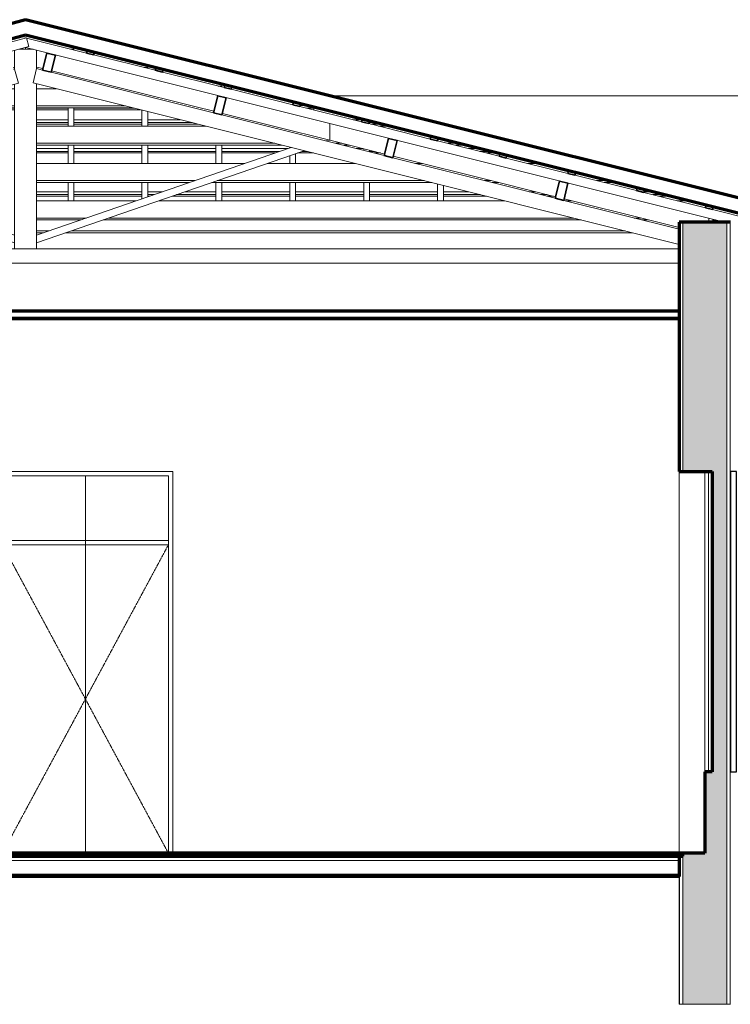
# Model space of a CAD drawing. Header units: millimetres. Extents: x -32483 to 50325, y -2166 to 8528.
# Tile 11 of 15: x 18303 to 23144, y 0 to 6708. Entities that reach past the tile are written whole.
import ezdxf

# ---------------------------------------------------------------- set-up
doc = ezdxf.new("R2010")
doc.units = ezdxf.units.MM
doc.linetypes.add('_Tracejado pequeno', pattern=[2.25, 1.5, -0.75])
for name, color, linetype, lineweight in [('A-CLNG', 13, 'Continuous', 18), ('A-DOOR', 31, 'Continuous', 18), ('A-DOOR-HDLN', 31, '_Tracejado pequeno', 18), ('A-FLOR', 192, 'Continuous', 18), ('A-FLOR-MCUT', 51, 'Continuous', 18), ('A-GENM', 13, 'Continuous', 18), ('A-GLAZ', 151, 'Continuous', 18), ('A-GLAZ-CWMG', 51, 'Continuous', 18), ('A-ROOF', 132, 'Continuous', 18), ('A-WALL', 113, 'Continuous', 18), ('A-WALL-PATT', 111, 'Continuous', 70)]:
    doc.layers.add(name, color=color, linetype=linetype, lineweight=lineweight)

# ---------------------------------------------------------------- blocks, each defined once
blk = doc.blocks.new('porta dupla - P01 - 1_19 x 2_60 m-4336734-CORTE B - CORTE DE IMPLANTAÇÃO')
at = {"layer": 'A-DOOR'}
for p, q in [((1781.4, 3630), (1781.4, 1030)), ((2971.4, 3630), (1781.4, 3630)), ((2971.4, 1030), (2971.4, 3630)), ((1811.4, 1030), (1811.4, 3600)), ((1811.4, 3600), (2941.4, 3600)), ((1811.4, 3600), (2376.4, 3600)), ((1811.4, 1030), (1811.4, 3600)), ((2376.4, 3600), (2941.4, 3600)), ((2376.4, 3600), (2376.4, 1030)), ((2376.4, 3600), (2376.4, 1030)), ((2941.4, 3600), (2941.4, 1030)), ((2941.4, 1030), (2941.4, 3600)), ((2941.4, 3160), (1811.4, 3160)), ((1811.4, 3160), (1811.4, 3130)), ((2941.4, 3130), (2941.4, 3160)), ((1811.4, 3130), (2941.4, 3130))]:
    blk.add_line(p, q, dxfattribs=at)
at = {"layer": 'A-DOOR-HDLN'}
for p, q in [((1811.4, 3130), (2941.4, 3130)), ((1811.4, 3130), (2376.4, 2080)), ((2941.4, 3130), (2376.4, 2080)), ((2376.4, 2080), (1811.4, 1030)), ((2376.4, 2080), (2941.4, 1030))]:
    blk.add_line(p, q, dxfattribs=at)
blk = doc.blocks.new('Window_CV - Window_CV - 1 divisão-4329172-CORTE B - CORTE DE IMPLANTAÇÃO')
at = {"layer": 'A-GLAZ'}
for p, q in [((6621.1, 3630), (6621.1, 1584)), ((6646.1, 3630), (6621.1, 3630)), ((6646.1, 1584), (6646.1, 3630)), ((6621.1, 1584), (6646.1, 1584))]:
    blk.add_line(p, q, dxfattribs=at)
at = {"layer": 'A-GLAZ', "lineweight": 25}
for p, q in [((6811.1, 3630), (6771.1, 3630)), ((6771.1, 3630), (6771.1, 1584)), ((6811.1, 1584), (6811.1, 3630)), ((6771.1, 1584), (6811.1, 1584))]:
    blk.add_line(p, q, dxfattribs=at)
blk = doc.blocks.new('Rectangular Mullion - 6x12 cm-3934083-CORTE B - CORTE DE IMPLANTAÇÃO')
at = {"layer": 'A-GLAZ-CWMG'}
for p, q in [((2043.8, 5728.7), (3461.2, 5728.7)), ((3614.8, 5728.7), (4215.5, 5728.7)), ((4627.8, 5728.7), (4671.7, 5728.7)), ((5390.7, 5728.7), (5473.1, 5728.7)), ((3120.7, 5611.5), (2043.8, 5611.5)), ((2043.8, 5598.7), (3083.7, 5598.7)), ((3237.3, 5598.7), (4735.5, 5598.7)), ((4684.6, 5611.5), (3274.2, 5611.5)), ((5140.8, 5611.5), (5096.9, 5611.5)), ((5147.8, 5598.7), (5191.7, 5598.7)), ((5942.2, 5611.5), (5859.8, 5611.5)), ((5910.7, 5598.7), (5993.1, 5598.7))]:
    blk.add_line(p, q, dxfattribs=at)
blk = doc.blocks.new('Rectangular Mullion - 6x12 cm-3934084-CORTE B - CORTE DE IMPLANTAÇÃO')
at = {"layer": 'A-GLAZ-CWMG'}
for p, q in [((2043.8, 5983.2), (3197.8, 5983.2)), ((4373, 5983.2), (4455.4, 5983.2)), ((3666.9, 5865.9), (2043.8, 5865.9)), ((2043.8, 5853.2), (3717.8, 5853.2)), ((4123.1, 5865.9), (4079.2, 5865.9)), ((4130.1, 5853.2), (4174, 5853.2)), ((4924.5, 5865.9), (4842.1, 5865.9)), ((4893, 5853.2), (4975.4, 5853.2))]:
    blk.add_line(p, q, dxfattribs=at)
blk = doc.blocks.new('Rectangular Mullion - 6x12 cm-3933961-CORTE B - CORTE DE IMPLANTAÇÃO')
at = {"layer": 'A-GLAZ-CWMG', "lineweight": 35}
for p, q in [((5605.8, 5607.9), (5576.7, 5491.5)), ((5664, 5593.4), (5605.8, 5607.9)), ((5634.9, 5477), (5664, 5593.4)), ((5576.7, 5491.5), (5634.9, 5477))]:
    blk.add_line(p, q, dxfattribs=at)
blk = doc.blocks.new('Rectangular Mullion - 2x5 cm-4253628-CORTE B - CORTE DE IMPLANTAÇÃO')
at = {"layer": 'A-GLAZ-CWMG'}
for p, q in [((2043.8, 5535.7), (2258, 5535.7)), ((2258, 5516.1), (2043.8, 5516.1)), ((2043.8, 5505.5), (2258, 5505.5)), ((2298, 5535.7), (2761.5, 5535.7)), ((2761.5, 5516.1), (2298, 5516.1)), ((2298, 5505.5), (2761.5, 5505.5)), ((2801.5, 5535.7), (2900.5, 5535.7)), ((2843.8, 5516.1), (2801.5, 5516.1)), ((2801.5, 5505.5), (2813, 5505.5)), ((2966.6, 5505.5), (3265, 5505.5)), ((3265, 5516.1), (2997.4, 5516.1)), ((3054.1, 5535.7), (3265, 5535.7)), ((3305, 5535.7), (3768.5, 5535.7)), ((3768.5, 5516.1), (3305, 5516.1)), ((3305, 5505.5), (3768.5, 5505.5)), ((3808.5, 5535.7), (4272, 5535.7)), ((4272, 5516.1), (3808.5, 5516.1)), ((3808.5, 5505.5), (4272, 5505.5)), ((4312, 5535.7), (4775.5, 5535.7)), ((4775.5, 5516.1), (4312, 5516.1)), ((4312, 5505.5), (4775.5, 5505.5)), ((4815.5, 5535.7), (4987.8, 5535.7)), ((5066, 5516.1), (4815.5, 5516.1)), ((4815.5, 5505.5), (5108.4, 5505.5)), ((5400.1, 5535.7), (5444, 5535.7)), ((5522.2, 5516.1), (5478.3, 5516.1)), ((5520.7, 5505.5), (5564.6, 5505.5)), ((6180.9, 5535.7), (6245.3, 5535.7)), ((6323.5, 5516.1), (6241.1, 5516.1)), ((6283.5, 5505.5), (6365.9, 5505.5))]:
    blk.add_line(p, q, dxfattribs=at)
blk = doc.blocks.new('Rectangular Mullion - 2x5 cm-4253630-CORTE B - CORTE DE IMPLANTAÇÃO')
at = {"layer": 'A-GLAZ-CWMG', "lineweight": 35}
for p, q in [((6604.6, 5445.9), (6599.7, 5426.5)), ((6653.1, 5433.7), (6604.6, 5445.9)), ((6648.2, 5414.3), (6653.1, 5433.7)), ((6599.7, 5426.5), (6648.2, 5414.3))]:
    blk.add_line(p, q, dxfattribs=at)
blk = doc.blocks.new('Rectangular Mullion - 2x5 cm-4253631-CORTE B - CORTE DE IMPLANTAÇÃO')
at = {"layer": 'A-GLAZ-CWMG', "lineweight": 35}
for p, q in [((6136.2, 5563), (6131.3, 5543.6)), ((6131.3, 5543.6), (6179.8, 5531.4)), ((6184.7, 5550.8), (6136.2, 5563)), ((6179.8, 5531.4), (6184.7, 5550.8))]:
    blk.add_line(p, q, dxfattribs=at)
blk = doc.blocks.new('Rectangular Mullion - 2x5 cm-4253649-CORTE B - CORTE DE IMPLANTAÇÃO')
at = {"layer": 'A-GLAZ-CWMG'}
for p, q in [((2043.8, 5830.1), (2258, 5830.1)), ((2258, 5810.6), (2043.8, 5810.6)), ((2043.8, 5800), (2258, 5800)), ((2298, 5830.1), (2761.5, 5830.1)), ((2761.5, 5810.6), (2298, 5810.6)), ((2298, 5800), (2761.5, 5800)), ((2801.5, 5830.1), (3265, 5830.1)), ((3265, 5810.6), (2801.5, 5810.6)), ((2801.5, 5800), (3265, 5800)), ((3305, 5830.1), (3755.7, 5830.1)), ((3699, 5810.6), (3305, 5810.6)), ((3305, 5800), (3668.2, 5800)), ((3821.7, 5800), (3930.5, 5800)), ((3888.1, 5810.6), (3852.5, 5810.6)), ((4222.3, 5830.1), (4266.1, 5830.1)), ((4344.3, 5810.6), (4312, 5810.6)), ((4342.8, 5800), (4386.7, 5800)), ((4985.1, 5830.1), (5067.5, 5830.1)), ((5145.7, 5810.6), (5063.3, 5810.6)), ((5105.7, 5800), (5188.1, 5800))]:
    blk.add_line(p, q, dxfattribs=at)
blk = doc.blocks.new('Rectangular Mullion - 2x5 cm-4253651-CORTE B - CORTE DE IMPLANTAÇÃO')
at = {"layer": 'A-GLAZ-CWMG'}
for p, q in [((2043.8, 6026.4), (2258, 6026.4)), ((2258, 6006.9), (2043.8, 6006.9)), ((2043.8, 5996.3), (2258, 5996.3)), ((2298, 6026.4), (2761.5, 6026.4)), ((2761.5, 6006.9), (2298, 6006.9)), ((2298, 5996.3), (2761.5, 5996.3)), ((2801.5, 6026.4), (3024.7, 6026.4)), ((3102.9, 6006.9), (2801.5, 6006.9)), ((2801.5, 5996.3), (3145.3, 5996.3)), ((4199.9, 6026.4), (4261.3, 6026.4)), ((4360.4, 6006.9), (4312, 6006.9)), ((4320.5, 5996.3), (4402.9, 5996.3))]:
    blk.add_line(p, q, dxfattribs=at)
blk = doc.blocks.new('Rectangular Mullion - 2x5 cm-4253652-CORTE B - CORTE DE IMPLANTAÇÃO')
at = {"layer": 'A-GLAZ-CWMG'}
for p, q in [((151.3, 6105), (151.3, 6114)), ((151.3, 6094.4), (151.3, 6105)), ((194.9, 6105), (151.3, 6105)), ((190.6, 6124.6), (244.1, 6124.6)), ((1754.5, 6105), (1291, 6105)), ((1893.8, 6105), (1794.5, 6105)), ((2258, 6105), (2043.8, 6105)), ((2710.3, 6105), (2298, 6105)), ((3839.7, 6124.6), (3889.7, 6124.6)), ((3932.1, 6105), (3885.5, 6105)), ((3932.1, 6114), (3932.1, 6105)), ((3932.1, 6105), (3932.1, 6094.4)), ((151.3, 6094.4), (155.6, 6094.4)), ((1249, 6094.4), (1251, 6094.4)), ((1291, 6094.4), (1754.5, 6094.4)), ((1794.5, 6094.4), (1893.8, 6094.4)), ((2043.8, 6094.4), (2258, 6094.4)), ((2298, 6094.4), (2752.7, 6094.4)), ((3927.9, 6094.4), (3932.1, 6094.4))]:
    blk.add_line(p, q, dxfattribs=at)
blk = doc.blocks.new('Rectangular Mullion - 2x5 cm-4253668-CORTE B - CORTE DE IMPLANTAÇÃO')
at = {"layer": 'A-GLAZ-CWMG', "lineweight": 35}
for p, q in [((5667.7, 5680.1), (5662.9, 5660.7)), ((5662.9, 5660.7), (5711.4, 5648.5)), ((5716.3, 5667.9), (5667.7, 5680.1)), ((5711.4, 5648.5), (5716.3, 5667.9))]:
    blk.add_line(p, q, dxfattribs=at)
blk = doc.blocks.new('Rectangular Mullion - 2x5 cm-4253669-CORTE B - CORTE DE IMPLANTAÇÃO')
at = {"layer": 'A-GLAZ-CWMG', "lineweight": 35}
for p, q in [((5199.3, 5797.2), (5194.5, 5777.8)), ((5194.5, 5777.8), (5243, 5765.6)), ((5247.8, 5785), (5199.3, 5797.2)), ((5243, 5765.6), (5247.8, 5785))]:
    blk.add_line(p, q, dxfattribs=at)
blk = doc.blocks.new('Rectangular Mullion - 2x5 cm-4253670-CORTE B - CORTE DE IMPLANTAÇÃO')
at = {"layer": 'A-GLAZ-CWMG', "lineweight": 35}
for p, q in [((4730.9, 5914.3), (4726.1, 5894.9)), ((4779.4, 5902.1), (4730.9, 5914.3)), ((4726.1, 5894.9), (4774.6, 5882.7)), ((4774.6, 5882.7), (4779.4, 5902.1))]:
    blk.add_line(p, q, dxfattribs=at)
blk = doc.blocks.new('Rectangular Mullion - 2x5 cm-4253671-CORTE B - CORTE DE IMPLANTAÇÃO')
at = {"layer": 'A-GLAZ-CWMG', "lineweight": 35}
for p, q in [((4262.5, 6031.4), (4257.7, 6012)), ((4257.7, 6012), (4306.2, 5999.8)), ((4311, 6019.2), (4262.5, 6031.4)), ((4306.2, 5999.8), (4311, 6019.2))]:
    blk.add_line(p, q, dxfattribs=at)
blk = doc.blocks.new('Rectangular Mullion - 2x5 cm-4253672-CORTE B - CORTE DE IMPLANTAÇÃO')
at = {"layer": 'A-GLAZ-CWMG', "lineweight": 35}
for p, q in [((3794.1, 6148.5), (3789.3, 6129.1)), ((3789.3, 6129.1), (3837.8, 6116.9)), ((3842.6, 6136.4), (3794.1, 6148.5)), ((3837.8, 6116.9), (3842.6, 6136.4))]:
    blk.add_line(p, q, dxfattribs=at)
blk = doc.blocks.new('Rectangular Mullion - 2x5 cm-4253673-CORTE B - CORTE DE IMPLANTAÇÃO')
at = {"layer": 'A-GLAZ-CWMG', "lineweight": 35}
for p, q in [((3325.7, 6265.6), (3320.9, 6246.2)), ((3320.9, 6246.2), (3369.4, 6234)), ((3374.2, 6253.5), (3325.7, 6265.6)), ((3369.4, 6234), (3374.2, 6253.5))]:
    blk.add_line(p, q, dxfattribs=at)
blk = doc.blocks.new('Rectangular Mullion - 2x5 cm-4253674-CORTE B - CORTE DE IMPLANTAÇÃO')
at = {"layer": 'A-GLAZ-CWMG', "lineweight": 35}
for p, q in [((2857.3, 6382.7), (2852.4, 6363.3)), ((2905.8, 6370.6), (2857.3, 6382.7)), ((2852.4, 6363.3), (2901, 6351.2)), ((2901, 6351.2), (2905.8, 6370.6))]:
    blk.add_line(p, q, dxfattribs=at)
blk = doc.blocks.new('Rectangular Mullion - 2x5 cm-4253675-CORTE B - CORTE DE IMPLANTAÇÃO')
at = {"layer": 'A-GLAZ-CWMG', "lineweight": 35}
for p, q in [((2388.9, 6499.8), (2384, 6480.4)), ((2384, 6480.4), (2432.5, 6468.3)), ((2437.4, 6487.7), (2388.9, 6499.8)), ((2432.5, 6468.3), (2437.4, 6487.7))]:
    blk.add_line(p, q, dxfattribs=at)
blk = doc.blocks.new('Rectangular Mullion - 6x12 cm-3934085-CORTE B - CORTE DE IMPLANTAÇÃO')
at = {"layer": 'A-GLAZ-CWMG'}
for p, q in [((1779.2, 6237.6), (1893.8, 6237.6)), ((2043.8, 6237.6), (2180.1, 6237.6)), ((1297.7, 6107.6), (1893.8, 6107.6)), ((1893.8, 6120.3), (1344.8, 6120.3)), ((2649.2, 6120.3), (2043.8, 6120.3)), ((2043.8, 6107.6), (2700.1, 6107.6))]:
    blk.add_line(p, q, dxfattribs=at)
blk = doc.blocks.new('Rectangular Mullion - 6x12 cm-3933962-CORTE B - CORTE DE IMPLANTAÇÃO')
at = {"layer": 'A-GLAZ-CWMG', "lineweight": 35}
for p, q in [((4441.6, 5899), (4412.5, 5782.6)), ((4499.9, 5884.4), (4441.6, 5899)), ((4470.7, 5768), (4499.9, 5884.4)), ((4412.5, 5782.6), (4470.7, 5768))]:
    blk.add_line(p, q, dxfattribs=at)
blk = doc.blocks.new('Rectangular Mullion - 6x12 cm 2-3933718-CORTE B - CORTE DE IMPLANTAÇÃO')
at = {"layer": 'A-GLAZ-CWMG'}
for p, q in [((4415.1, 5792.9), (4185.3, 5850.3)), ((5203, 5595.9), (4473.3, 5778.3))]:
    blk.add_line(p, q, dxfattribs=at)
blk = doc.blocks.new('Rectangular Mullion - 6x12 cm 2-3933720-CORTE B - CORTE DE IMPLANTAÇÃO')
at = {"layer": 'A-GLAZ-CWMG'}
blk.add_line((4185.3, 5850.3), (4041.1, 5886.4), dxfattribs=at)
blk = doc.blocks.new('Rectangular Mullion - 6x12 cm 2-3934089-CORTE B - CORTE DE IMPLANTAÇÃO')
at = {"layer": 'A-GLAZ-CWMG'}
for p, q in [((1969, 6518.8), (1969, 6506.3)), ((2086.8, 6375), (2043.8, 6385.7))]:
    blk.add_line(p, q, dxfattribs=at)
blk = doc.blocks.new('Rectangular Mullion - 6x12 cm-3933963-CORTE B - CORTE DE IMPLANTAÇÃO')
at = {"layer": 'A-GLAZ-CWMG', "lineweight": 35}
for p, q in [((3277.5, 6190), (3248.4, 6073.6)), ((3335.7, 6175.5), (3277.5, 6190)), ((3306.6, 6059.1), (3335.7, 6175.5)), ((3248.4, 6073.6), (3306.6, 6059.1))]:
    blk.add_line(p, q, dxfattribs=at)
blk = doc.blocks.new('Rectangular Mullion - 4x6_3-V14-CORTE B - CORTE DE IMPLANTAÇÃO')
at = {"layer": 'A-GLAZ-CWMG'}
for p, q in [((4775.5, 5474.3), (4775.5, 5588.7)), ((4815.5, 5474.3), (4815.5, 5578.7))]:
    blk.add_line(p, q, dxfattribs=at)
blk = doc.blocks.new('Rectangular Mullion - 4x6_3-V15-CORTE B - CORTE DE IMPLANTAÇÃO')
at = {"layer": 'A-GLAZ-CWMG'}
for p, q in [((4307.6, 6005.6), (4312, 6005.6)), ((4312, 6005.6), (4312, 6019)), ((4312, 5998.4), (4312, 6005.6)), ((4272, 5817.7), (4272, 5828.7)), ((4312, 5807.7), (4312, 5818.7)), ((4272, 5474.3), (4272, 5598.7)), ((4312, 5474.3), (4312, 5598.7))]:
    blk.add_line(p, q, dxfattribs=at)
blk = doc.blocks.new('Rectangular Mullion - 4x6_3-3931012-CORTE B - CORTE DE IMPLANTAÇÃO')
at = {"layer": 'A-GLAZ-CWMG'}
for p, q in [((3788.5, 6130.4), (3784.2, 6130.4)), ((3789.6, 6130.4), (3788.5, 6130.4)), ((3768.5, 5834.5), (3768.5, 5840.5)), ((3768.5, 5728.7), (3768.5, 5781.7)), ((3808.5, 5728.7), (3808.5, 5795.4)), ((3768.5, 5474.3), (3768.5, 5598.7)), ((3808.5, 5474.3), (3808.5, 5598.7))]:
    blk.add_line(p, q, dxfattribs=at)
blk = doc.blocks.new('Rectangular Mullion - 4x6_3-3931013-CORTE B - CORTE DE IMPLANTAÇÃO')
at = {"layer": 'A-GLAZ-CWMG'}
for p, q in [((3285, 6256.2), (3280.7, 6256.2)), ((3305, 6256.2), (3285, 6256.2)), ((3305, 6250.2), (3305, 6256.2)), ((3265, 5728.7), (3265, 5853.2)), ((3305, 5728.7), (3305, 5853.2)), ((3265, 5474.3), (3265, 5598.7)), ((3305, 5474.3), (3305, 5598.7))]:
    blk.add_line(p, q, dxfattribs=at)
blk = doc.blocks.new('Rectangular Mullion - 4x6_3-3931014-CORTE B - CORTE DE IMPLANTAÇÃO')
at = {"layer": 'A-GLAZ-CWMG'}
for p, q in [((2781.5, 6382.1), (2777.2, 6382.1)), ((2801.5, 6382.1), (2781.5, 6382.1)), ((2801.5, 6376), (2801.5, 6382.1)), ((2761.5, 5983.2), (2761.5, 6092.2)), ((2801.5, 5983.2), (2801.5, 6082.2)), ((2761.5, 5728.7), (2761.5, 5853.2)), ((2801.5, 5728.7), (2801.5, 5853.2)), ((2761.5, 5487.8), (2761.5, 5598.7)), ((2801.5, 5501.6), (2801.5, 5598.7))]:
    blk.add_line(p, q, dxfattribs=at)
blk = doc.blocks.new('Rectangular Mullion - 4x6_3-3931015-CORTE B - CORTE DE IMPLANTAÇÃO')
at = {"layer": 'A-GLAZ-CWMG'}
for p, q in [((2278, 6508), (2273.7, 6508)), ((2298, 6508), (2278, 6508)), ((2298, 6501.9), (2298, 6508)), ((2258, 5983.2), (2258, 6107.6)), ((2298, 5983.2), (2298, 6107.6)), ((2258, 5728.7), (2258, 5853.2)), ((2298, 5728.7), (2298, 5853.2)), ((2258, 5474.3), (2258, 5598.7)), ((2298, 5474.3), (2298, 5598.7))]:
    blk.add_line(p, q, dxfattribs=at)
blk = doc.blocks.new('Rectangular Mullion - 4x6_3-3931031-CORTE B - CORTE DE IMPLANTAÇÃO')
at = {"layer": 'A-GLAZ-CWMG'}
for p, q in [((1549.9, 6470.9), (1974.2, 6585.5)), ((1974.2, 6585.5), (1990.6, 6524.6)), ((-2735.3, 5248.7), (1990.6, 6524.6)), ((1077.3, 6343.3), (1501.6, 6457.9)), ((604.7, 6215.7), (1029, 6330.3)), ((132.1, 6088.1), (556.4, 6202.7)), ((-340.5, 5960.5), (83.8, 6075.1)), ((-813.1, 5832.9), (-388.7, 5947.5)), ((-1285.7, 5705.3), (-861.3, 5819.9)), ((-1758.2, 5577.7), (-1333.9, 5692.3)), ((-2751.7, 5309.5), (-1806.5, 5564.7)), ((-2735.3, 5248.7), (-2751.7, 5309.5))]:
    blk.add_line(p, q, dxfattribs=at)
blk = doc.blocks.new('Rectangular Mullion - 4x6_3-3931054-CORTE B - CORTE DE IMPLANTAÇÃO')
at = {"layer": 'A-GLAZ-CWMG'}
for p, q in [((1963.4, 6582.6), (1964.1, 6585.4)), ((1964.1, 6585.4), (1969.2, 6584.1)), ((1975, 6582.7), (2384, 6480.4)), ((6731.1, 5328.7), (1969.8, 6519)), ((2432.5, 6468.3), (2852.4, 6363.3)), ((2901, 6351.2), (3320.9, 6246.2)), ((3369.4, 6234.1), (3789.3, 6129.1)), ((3837.8, 6117), (4257.7, 6012)), ((4306.2, 5999.9), (4726.1, 5894.9)), ((4774.6, 5882.8), (5194.5, 5777.8)), ((5243, 5765.7), (5662.9, 5660.7)), ((5711.4, 5648.6), (6131.3, 5543.6)), ((6179.8, 5531.5), (6599.7, 5426.5)), ((6648.2, 5414.4), (6990.8, 5328.7)), ((7068.1, 5309.4), (7052.8, 5248.3)), ((7054.9, 5312.7), (7068.1, 5309.4)), ((7052.8, 5248.3), (7014.9, 5257.7))]:
    blk.add_line(p, q, dxfattribs=at)
blk = doc.blocks.new('Rectangular Mullion - 6x12 cm 2-3933742-CORTE B - CORTE DE IMPLANTAÇÃO')
at = {"layer": 'A-GLAZ-CWMG'}
for p, q in [((3250.9, 6083.9), (3130.9, 6114)), ((4041.1, 5886.4), (3309.2, 6069.4)), ((4041.1, 6001.2), (4041.1, 5886.4)), ((4041.1, 5886.4), (4015.6, 5881.8))]:
    blk.add_line(p, q, dxfattribs=at)
blk = doc.blocks.new('Rectangular Mullion - 6x12 cm 2-3933743-CORTE B - CORTE DE IMPLANTAÇÃO')
at = {"layer": 'A-GLAZ-CWMG'}
blk.add_line((3130.9, 6114), (2145, 6360.4), dxfattribs=at)
blk = doc.blocks.new('Rectangular Mullion - 6x12 cm-4082038-CORTE B - CORTE DE IMPLANTAÇÃO')
at = {"layer": 'A-GLAZ-CWMG'}
for p, q in [((2043.8, 5474.3), (2722.3, 5474.3)), ((2875.9, 5474.3), (5233.2, 5474.3)), ((5645.5, 5474.3), (5689.4, 5474.3)), ((6408.4, 5474.3), (6490.8, 5474.3)), ((2381.8, 5357), (2043.8, 5357)), ((2043.8, 5344.3), (2344.8, 5344.3)), ((2498.4, 5344.3), (5753.2, 5344.3)), ((5702.3, 5357), (2535.3, 5357)), ((6158.5, 5357), (6114.6, 5357)), ((6165.5, 5344.3), (6209.4, 5344.3)), ((6651.3, 5344.3), (6668.6, 5344.3))]:
    blk.add_line(p, q, dxfattribs=at)
blk = doc.blocks.new('Rectangular Mullion - 6x12 cm 2-4082023-CORTE B - CORTE DE IMPLANTAÇÃO')
at = {"layer": 'A-GLAZ-CWMG'}
for p, q in [((5579.3, 5501.8), (5203, 5595.9)), ((6220.7, 5341.5), (5637.5, 5487.3))]:
    blk.add_line(p, q, dxfattribs=at)
blk = doc.blocks.new('Rectangular Mullion - 6x12 cm-3933964-CORTE B - CORTE DE IMPLANTAÇÃO')
at = {"layer": 'A-GLAZ-CWMG', "lineweight": 35}
for p, q in [((2113.3, 6481.1), (2084.2, 6364.6)), ((2171.5, 6466.5), (2113.3, 6481.1)), ((2142.4, 6350.1), (2171.5, 6466.5)), ((2084.2, 6364.6), (2142.4, 6350.1))]:
    blk.add_line(p, q, dxfattribs=at)
blk = doc.blocks.new('Rectangular Mullion - 6x12 cm 2-3934095-CORTE B - CORTE DE IMPLANTAÇÃO')
at = {"layer": 'A-GLAZ-CWMG'}
for p, q in [((1969, 6506.3), (1969, 6518.8)), ((1893.8, 6384.1), (1884.2, 6381.5))]:
    blk.add_line(p, q, dxfattribs=at)
blk = doc.blocks.new('tesoura - tesoura-4026580-CORTE B - CORTE DE IMPLANTAÇÃO')
at = {"layer": 'A-GENM'}
for p, q in [((1893.8, 6498.5), (1893.8, 6372.1)), ((2020.6, 6506.3), (1922.7, 6506.3)), ((2043.8, 6374.8), (2043.8, 6500.5)), ((2043.8, 6374.8), (2019.5, 6277.7)), ((2084.2, 6364.6), (2043.8, 6374.8)), ((1829.3, 6354.7), (728.8, 6057.6)), ((1893.8, 6372.1), (1887.3, 6370.4)), ((1919.8, 6275.6), (1893.8, 6372.1)), ((3248.4, 6073.6), (2142.4, 6350.1)), ((-2257.2, 5147.8), (1919.8, 6275.6)), ((1893.8, 6268.5), (1893.8, 5147.8)), ((2019.5, 6277.7), (6421.1, 5177.3)), ((2043.8, 5147.8), (2043.8, 6271.7)), ((670.8, 6041.9), (-429.8, 5744.8)), ((4412.5, 5782.6), (3306.6, 6059.1)), ((3778.5, 5838), (2043.8, 5240.7)), ((134.5, 5793.5), (1893.8, 5187.8)), ((1893.8, 5240.7), (220.6, 5816.8)), ((2043.8, 5187.8), (3867.5, 5815.7)), ((-487.7, 5729.1), (-1588.3, 5432)), ((5576.7, 5491.5), (4470.7, 5768)), ((6421.1, 5280.4), (5634.9, 5477)), ((-1646.2, 5416.3), (-2578, 5164.7)), ((1893.8, 5187.8), (1893.8, 5240.7)), ((2043.8, 5240.7), (2043.8, 5187.8)), ((-2640.8, 5147.8), (-2998.9, 5147.8)), ((-2635.9, 5149.1), (-2640.8, 5147.8)), ((-2640.8, 5147.8), (-2257.2, 5147.8)), ((6421.1, 5147.8), (-2257.2, 5147.8)), ((1893.8, 5147.8), (2043.8, 5147.8))]:
    blk.add_line(p, q, dxfattribs=at)
blk = doc.blocks.new('Rectangular Mullion - 6x12 cm 2-4082029-CORTE B - CORTE DE IMPLANTAÇÃO')
at = {"layer": 'A-GLAZ-CWMG'}
for p, q in [((6421.2, 5291.4), (6220.7, 5341.5)), ((6623.5, 5328.7), (6623.5, 5355.6)), ((6651.3, 5348.7), (6651.3, 5328.7))]:
    blk.add_line(p, q, dxfattribs=at)
blk = doc.blocks.new('Rectangular Mullion - 6x12 cm-4082041-CORTE B - CORTE DE IMPLANTAÇÃO')
at = {"layer": 'A-GLAZ-CWMG'}
for p, q in [((2127.3, 5269.4), (2043.8, 5269.4)), ((2043.8, 5256.7), (2090.4, 5256.7)), ((2244, 5256.7), (6103.6, 5256.7)), ((6052.8, 5269.4), (2280.9, 5269.4))]:
    blk.add_line(p, q, dxfattribs=at)

msp = doc.modelspace()

# ---------------------------------------------------------------- hatches: boundary and pattern name
at = {"layer": 'A-WALL-PATT'}
msp.add_hatch(color=256, dxfattribs=at).paths.add_polyline_path([(22820.1, 0), (23120.1, 0), (23120.1, 5328.7), (22820.1, 5328.7), (22820.1, 3630), (23020.1, 3630), (23020.1, 1584), (22970.1, 1584), (22970.1, 1030), (22820.1, 1030), (22820.1, 480)], flags=0)

# ---------------------------------------------------------------- linework, layer by layer
at = {"layer": 'A-CLNG', "lineweight": 70}
for p, q in [((22795.1, 4721.9), (18075.1, 4721.9)), ((18075.1, 4671.9), (22795.1, 4671.9))]:
    msp.add_line(p, q, dxfattribs=at)
at = {"layer": 'A-CLNG'}
msp.add_line((22795.1, 4681.9), (18075.1, 4681.9), dxfattribs=at)
at = {"layer": 'A-FLOR', "lineweight": 70}
for p, q in [((22820.1, 1030), (13350.1, 1030)), ((13375.1, 1010), (22820.1, 1010)), ((22820.1, 1010), (22820.1, 1030)), ((18075.1, 880), (22795.1, 880)), ((22795.1, 870), (18075.1, 870))]:
    msp.add_line(p, q, dxfattribs=at)
at = {"layer": 'A-FLOR-MCUT'}
msp.add_line((22795.1, 980), (18075.1, 980), dxfattribs=at)
at = {"layer": 'A-ROOF', "lineweight": 70}
for p, q in [((18342.1, 6708.1), (13590.1, 5425.1)), ((23474.1, 5425.1), (18342.1, 6708.1)), ((13617.1, 5328.8), (18343, 6604.8)), ((18343, 6604.8), (23447, 5328.8))]:
    msp.add_line(p, q, dxfattribs=at)
at = {"layer": 'A-ROOF'}
msp.add_line((20417.9, 6189.1), (32484.6, 6189.1), dxfattribs=at)
at = {"layer": 'A-WALL', "lineweight": 70}
for p, q in [((23145.1, 5328.7), (22795.1, 5328.7)), ((22795.1, 5328.7), (22795.1, 3630)), ((22795.1, 3630), (23020.1, 3630)), ((23020.1, 3630), (23020.1, 1584)), ((23020.1, 1584), (22970.1, 1584)), ((22970.1, 1584), (22970.1, 1030)), ((22795.1, 1030), (22795.1, 870)), ((22970.1, 1030), (22820.1, 1030))]:
    msp.add_line(p, q, dxfattribs=at)
at = {"layer": 'A-WALL'}
for p, q in [((22797.6, 3630), (22797.6, 5328.7)), ((22820.1, 3630), (22820.1, 5328.7)), ((23120.1, 0), (23120.1, 5328.7)), ((23142.6, 0), (23142.6, 5328.7)), ((22795.1, 5048.7), (13375.1, 5048.7)), ((18155.4, 3630), (19345.4, 3630)), ((19345.4, 3630), (19345.4, 1030)), ((22795.1, 1030), (22795.1, 3630)), ((22970.1, 3630), (22970.1, 1584)), ((22797.6, 0), (22797.6, 1030)), ((22820.1, 0), (22820.1, 1010)), ((22795.1, 870), (22795.1, 0)), ((22795.1, 0), (23145.1, 0))]:
    msp.add_line(p, q, dxfattribs=at)

# ---------------------------------------------------------------- block references
at = {"layer": 'A-DOOR'}
msp.add_blockref('porta dupla - P01 - 1_19 x 2_60 m-4336734-CORTE B - CORTE DE IMPLANTAÇÃO', (16374, 0), dxfattribs=at)
at = {"layer": 'A-GENM'}
msp.add_blockref('tesoura - tesoura-4026580-CORTE B - CORTE DE IMPLANTAÇÃO', (16374, 0), dxfattribs=at)
at = {"layer": 'A-GLAZ'}
msp.add_blockref('Window_CV - Window_CV - 1 divisão-4329172-CORTE B - CORTE DE IMPLANTAÇÃO', (16374, 0), dxfattribs=at)
at = {"layer": 'A-GLAZ-CWMG'}
for name in ['Rectangular Mullion - 4x6_3-3931031-CORTE B - CORTE DE IMPLANTAÇÃO', 'Rectangular Mullion - 4x6_3-3931054-CORTE B - CORTE DE IMPLANTAÇÃO', 'Rectangular Mullion - 6x12 cm 2-3934095-CORTE B - CORTE DE IMPLANTAÇÃO', 'Rectangular Mullion - 6x12 cm 2-3934089-CORTE B - CORTE DE IMPLANTAÇÃO', 'Rectangular Mullion - 4x6_3-3931015-CORTE B - CORTE DE IMPLANTAÇÃO', 'Rectangular Mullion - 6x12 cm-3933964-CORTE B - CORTE DE IMPLANTAÇÃO', 'Rectangular Mullion - 2x5 cm-4253675-CORTE B - CORTE DE IMPLANTAÇÃO', 'Rectangular Mullion - 4x6_3-3931014-CORTE B - CORTE DE IMPLANTAÇÃO', 'Rectangular Mullion - 2x5 cm-4253674-CORTE B - CORTE DE IMPLANTAÇÃO', 'Rectangular Mullion - 6x12 cm 2-3933743-CORTE B - CORTE DE IMPLANTAÇÃO', 'Rectangular Mullion - 4x6_3-3931013-CORTE B - CORTE DE IMPLANTAÇÃO', 'Rectangular Mullion - 2x5 cm-4253673-CORTE B - CORTE DE IMPLANTAÇÃO', 'Rectangular Mullion - 6x12 cm-3934085-CORTE B - CORTE DE IMPLANTAÇÃO', 'Rectangular Mullion - 6x12 cm-3933963-CORTE B - CORTE DE IMPLANTAÇÃO', 'Rectangular Mullion - 2x5 cm-4253652-CORTE B - CORTE DE IMPLANTAÇÃO', 'Rectangular Mullion - 6x12 cm 2-3933742-CORTE B - CORTE DE IMPLANTAÇÃO', 'Rectangular Mullion - 4x6_3-3931012-CORTE B - CORTE DE IMPLANTAÇÃO', 'Rectangular Mullion - 2x5 cm-4253672-CORTE B - CORTE DE IMPLANTAÇÃO', 'Rectangular Mullion - 2x5 cm-4253651-CORTE B - CORTE DE IMPLANTAÇÃO', 'Rectangular Mullion - 6x12 cm-3934084-CORTE B - CORTE DE IMPLANTAÇÃO', 'Rectangular Mullion - 2x5 cm-4253671-CORTE B - CORTE DE IMPLANTAÇÃO', 'Rectangular Mullion - 4x6_3-V15-CORTE B - CORTE DE IMPLANTAÇÃO', 'Rectangular Mullion - 2x5 cm-4253670-CORTE B - CORTE DE IMPLANTAÇÃO', 'Rectangular Mullion - 6x12 cm 2-3933720-CORTE B - CORTE DE IMPLANTAÇÃO', 'Rectangular Mullion - 6x12 cm 2-3933718-CORTE B - CORTE DE IMPLANTAÇÃO', 'Rectangular Mullion - 6x12 cm-3933962-CORTE B - CORTE DE IMPLANTAÇÃO', 'Rectangular Mullion - 2x5 cm-4253649-CORTE B - CORTE DE IMPLANTAÇÃO', 'Rectangular Mullion - 2x5 cm-4253669-CORTE B - CORTE DE IMPLANTAÇÃO', 'Rectangular Mullion - 6x12 cm-3934083-CORTE B - CORTE DE IMPLANTAÇÃO', 'Rectangular Mullion - 2x5 cm-4253668-CORTE B - CORTE DE IMPLANTAÇÃO', 'Rectangular Mullion - 4x6_3-V14-CORTE B - CORTE DE IMPLANTAÇÃO', 'Rectangular Mullion - 6x12 cm 2-4082023-CORTE B - CORTE DE IMPLANTAÇÃO', 'Rectangular Mullion - 6x12 cm-3933961-CORTE B - CORTE DE IMPLANTAÇÃO', 'Rectangular Mullion - 2x5 cm-4253628-CORTE B - CORTE DE IMPLANTAÇÃO', 'Rectangular Mullion - 2x5 cm-4253631-CORTE B - CORTE DE IMPLANTAÇÃO', 'Rectangular Mullion - 6x12 cm-4082038-CORTE B - CORTE DE IMPLANTAÇÃO', 'Rectangular Mullion - 2x5 cm-4253630-CORTE B - CORTE DE IMPLANTAÇÃO', 'Rectangular Mullion - 6x12 cm-4082041-CORTE B - CORTE DE IMPLANTAÇÃO', 'Rectangular Mullion - 6x12 cm 2-4082029-CORTE B - CORTE DE IMPLANTAÇÃO']:
    msp.add_blockref(name, (16374, 0), dxfattribs=at)

doc.saveas('drawing.dxf')
